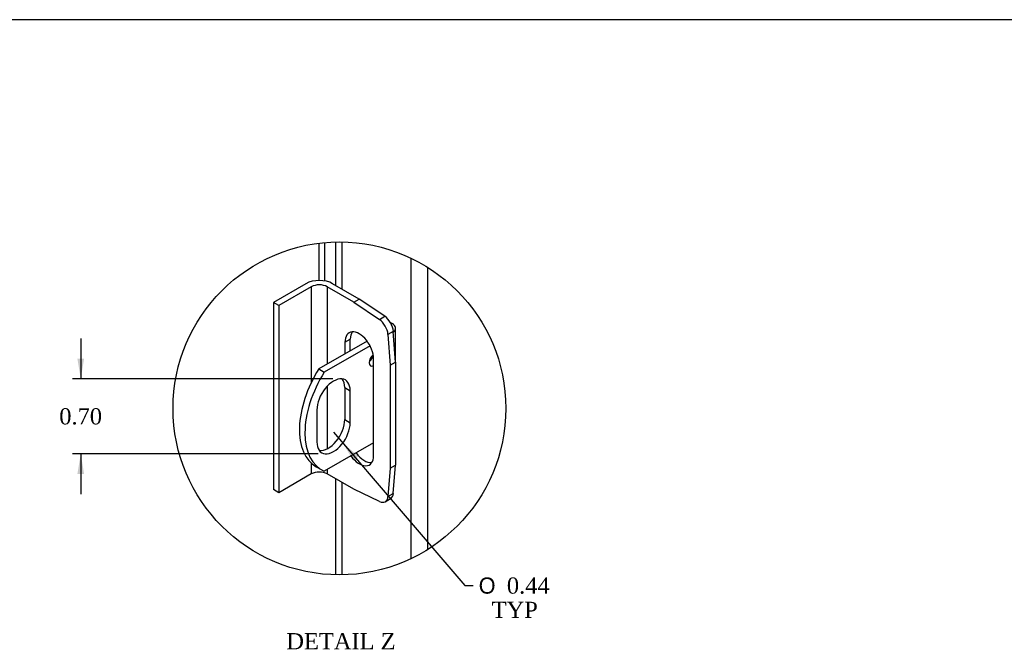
# Model space of a CAD drawing. Header units: inches. Extents: x 1 to 150, y -1 to 99.
# Tile 21 of 23: x 67 to 104, y 76 to 99. Entities that reach past the tile are written whole.
import ezdxf
from ezdxf.enums import TextEntityAlignment as Align
from ezdxf.lldxf.tags import DXFTag

# ---------------------------------------------------------------- set-up
doc = ezdxf.new("R2010")
doc.units = ezdxf.units.IN
doc.header["$MEASUREMENT"] = 0
for name, color, linetype in [('COM40153-1', 7, 'Continuous'), ('COM40153-2', 7, 'Continuous'), ('COM48430', 7, 'Continuous'), ('COM56229', 7, 'Continuous'), ('Default', 7, 'Continuous')]:
    doc.layers.add(name, color=color, linetype=linetype)
doc.styles.add('SEACAD_Solid_Edge_ANSI1_Symbols', font='txt')
doc.styles.add('SEACAD_Times_New_Roman', font='times.ttf')
tags = doc.linetypes.add('CENTER2', pattern=[1.125, 0.75, -0.125, 0.125, -0.125]).pattern_tags.tags
tags[10:11] = [DXFTag(74, 4), DXFTag(75, 0), DXFTag(340, '0'), DXFTag(46, 0.0), DXFTag(50, 0.0), DXFTag(44, 0.0), DXFTag(45, 0.0)]
tags[8:9] = [DXFTag(74, 4), DXFTag(75, 0), DXFTag(340, '0'), DXFTag(46, 0.0), DXFTag(50, 0.0), DXFTag(44, 0.0), DXFTag(45, 0.0)]
tags[6:7] = [DXFTag(74, 4), DXFTag(75, 0), DXFTag(340, '0'), DXFTag(46, 0.0), DXFTag(50, 0.0), DXFTag(44, 0.0), DXFTag(45, 0.0)]
tags[4:5] = [DXFTag(74, 4), DXFTag(75, 0), DXFTag(340, '0'), DXFTag(46, 0.0), DXFTag(50, 0.0), DXFTag(44, 0.0), DXFTag(45, 0.0)]
doc.dimstyles.new('HAMMOND_(STH_-_120x80)', dxfattribs={"dimtxt": 0.6, "dimasz": 0.75, "dimexe": 0.3, "dimexo": 0.3, "dimgap": 0.15, "dimtad": 0, "dimtih": 1, "dimtoh": 1, "dimzin": 0, "dimdsep": 46, "dimtxsty": 'SEACAD_Times_New_Roman', "dimblk1": '_SE_FILLED', "dimblk2": '_SE_FILLED', "dimsah": 1, "dimcen": 0.3, "dimadec": 0, "dimazin": 0, "dimtfac": 0.8, "dimtofl": 0, "dimtmove": 1, "dimatfit": 3, "dimfxl": 1, "dimtolj": 1, "dimtzin": 0, "dimarcsym": 0})

# ---------------------------------------------------------------- blocks, each defined once
blk = doc.blocks.new('SE10')
at = {"layer": 'COM40153-1', "color": 7, "linetype": 'Continuous'}
for p, q in [((81.176, 88.265), (81.238, 88.229)), ((81.365, 86.867), (81.365, 88.053)), ((80.313, 87.578), (78.523, 86.544)), ((80.422, 87.405), (78.726, 86.426)), ((78.523, 86.544), (78.726, 86.426)), ((79.483, 85.854), (79.687, 85.737)), ((79.483, 85.854), (79.483, 84.669)), ((79.687, 84.551), (79.687, 85.737)), ((78.451, 85.023), (78.451, 83.837)), ((79.483, 84.669), (79.687, 84.551)), ((80.554, 83.807), (78.726, 82.752)), ((78.426, 82.919), (78.629, 82.801))]:
    blk.add_line(p, q, dxfattribs=at)
for centre, major_axis, start_param, end_param in [((80.933, 88.053), (-0.432, 0), 2.540101, 3.926991), ((80.571, 86.88), (0.125, 0.217), 0.952017, 3.829733), ((80.367, 86.998), (-0.125, -0.217), 0.952017, 2.189576), ((79.926, 85.517), (1.5, 2.598), 1.508132, 3.141593), ((80.129, 85.399), (1.5, 2.598), 1.508132, 3.204257), ((79.069, 85.38), (-0.437, -0.757), 2.356194, 5.497787), ((78.865, 85.497), (-0.437, -0.757), 2.356194, 2.906426), ((79.069, 84.194), (0.437, 0.757), 2.356194, 5.497787), ((78.865, 84.312), (0.437, 0.757), 3.37676, 5.497787)]:
    blk.add_ellipse(centre, major_axis=major_axis, ratio=0.57735, start_param=start_param, end_param=end_param, dxfattribs=at)
at = {"layer": 'COM40153-2', "color": 7, "linetype": 'Continuous'}
for p, q in [((78.046, 89.705), (76.844, 89.011)), ((78.244, 89.59), (77.042, 88.896)), ((78.244, 89.59), (78.244, 86.039)), ((78.838, 89.59), (78.838, 86.726)), ((79.823, 89.022), (78.838, 89.59)), ((80.021, 89.136), (79.036, 89.705)), ((79.823, 89.022), (80.021, 89.136)), ((80.966, 88.495), (80.021, 89.136)), ((76.844, 89.011), (76.844, 82.07)), ((77.042, 88.896), (76.844, 89.011)), ((77.042, 88.896), (77.042, 81.956)), ((79.823, 89.022), (80.768, 88.381)), ((80.768, 88.381), (80.966, 88.495)), ((81.287, 87.938), (81.089, 87.824)), ((81.089, 87.824), (81.172, 86.685)), ((81.37, 86.799), (81.287, 87.938)), ((79.493, 87.538), (79.691, 87.653)), ((79.493, 87.538), (79.493, 87.104)), ((79.691, 87.218), (79.691, 87.653)), ((80.554, 83.333), (80.554, 86.926)), ((81.172, 86.685), (81.37, 86.799)), ((81.172, 86.685), (81.172, 82.861)), ((81.37, 86.799), (81.37, 82.975)), ((78.838, 85.909), (78.838, 83.583)), ((78.244, 83.053), (78.244, 82.65)), ((81.172, 82.861), (81.37, 82.975)), ((81.287, 81.931), (81.37, 82.975)), ((78.244, 82.65), (77.042, 81.956)), ((78.838, 82.817), (78.838, 82.65)), ((79.823, 82.082), (78.838, 82.65)), ((81.172, 82.861), (81.089, 81.817)), ((77.042, 81.956), (76.844, 82.07)), ((80.768, 81.632), (79.823, 82.082)), ((81.089, 81.817), (81.287, 81.931)), ((80.987, 81.623), (81.185, 81.737))]:
    blk.add_line(p, q, dxfattribs=at)
for centre, major_axis, start_param, end_param in [((78.541, 89.419), (-0.7, 0), 3.926991, 5.497787), ((78.541, 89.419), (-0.42, 0), 3.926991, 5.497787), ((80.935, 88.106), (-0.25, 0.433), 4.014257, 5.410521), ((80.737, 87.992), (0.25, -0.433), 0.872665, 2.268928), ((80.023, 87.232), (0.375, -0.65), 0.785398, 3.926991), ((80.221, 87.347), (0.375, -0.65), 3.408746, 3.926991), ((80.023, 83.64), (-0.375, 0.65), 1.731768, 3.926991), ((80.221, 83.754), (-0.375, 0.65), 1.731768, 2.87444), ((78.541, 82.479), (0.42, 0), 0.785398, 2.356194), ((80.935, 82.17), (-0.25, 0.433), 3.141593, 3.839724), ((80.737, 82.056), (-0.25, 0.433), 2.443461, 3.839724)]:
    blk.add_ellipse(centre, major_axis=major_axis, ratio=0.57735, start_param=start_param, end_param=end_param, dxfattribs=at)
at = {"layer": 'COM48430', "color": 7, "linetype": 'Continuous'}
for p, q in [((81.945, 79.51), (81.945, 90.652)), ((82.556, 90.317), (82.556, 79.845))]:
    blk.add_line(p, q, dxfattribs=at)
at = {"layer": 'COM56229', "color": 7, "linetype": 'Continuous'}
for p, q in [((78.526, 91.206), (78.526, 89.823)), ((78.746, 89.805), (78.746, 91.229)), ((79.142, 91.252), (79.142, 89.644)), ((79.378, 91.253), (79.378, 89.507)), ((79.142, 82.475), (79.142, 78.911)), ((79.378, 82.339), (79.378, 78.91))]:
    blk.add_line(p, q, dxfattribs=at)
blk = doc.blocks.new('DMBLK564')
at = {"layer": 'Default', "linetype": 'Continuous'}
for points in [[(69.566, 86.928), (69.691, 86.178), (69.816, 86.928)], [(69.566, 82.646), (69.816, 82.646), (69.691, 83.396)]]:
    blk.add_hatch(color=7, dxfattribs=at).paths.add_polyline_path(points)
at = {"layer": 'Default', "color": 7, "linetype": 'Continuous'}
for p, q in [((69.691, 87.678), (69.691, 86.178)), ((79.045, 86.178), (69.391, 86.178)), ((78.493, 83.396), (69.391, 83.396)), ((69.691, 83.396), (69.691, 81.896))]:
    blk.add_line(p, q, dxfattribs=at)
at = {"layer": 'Default', "color": 7, "linetype": 'Continuous', "style": 'SEACAD_Times_New_Roman'}
blk.add_text('0.70', height=0.6, dxfattribs=at).set_placement((68.895, 85.087), align=Align.TOP_LEFT)
blk = doc.blocks.new('_SE_FILLED')
at = {"color": 0}
blk.add_line((0, 0), (-1, 0), dxfattribs=at)
blk.add_solid([(0, 0), (-1, -0.1665), (-1, 0.1665), (0, 0)], dxfattribs=at)
blk = doc.blocks.new('DMBLK565')
at = {"layer": 'Default', "linetype": 'Continuous'}
blk.add_hatch(color=7, dxfattribs=at).paths.add_polyline_path([(79.994, 83.309), (79.41, 83.796), (79.804, 83.146)])
at = {"layer": 'Default', "color": 7, "linetype": 'Continuous'}
for p, q in [((79.069, 84.194), (83.945, 78.513)), ((83.945, 78.513), (84.245, 78.513))]:
    blk.add_line(p, q, dxfattribs=at)
for s, style, p in [('O', 'SEACAD_Solid_Edge_ANSI1_Symbols', (84.455, 78.813)), ('0.44', 'SEACAD_Times_New_Roman', (85.499, 78.813)), ('TYP', 'SEACAD_Times_New_Roman', (84.935, 77.913))]:
    blk.add_text(s, height=0.6, dxfattribs=dict(at, style=style)).set_placement(p, align=Align.TOP_LEFT)
blk = doc.blocks.new('BORDER')
at = {"layer": 'Default', "color": 7, "linetype": 'Continuous'}
blk.add_line((0, 27.86), (-41.86, 27.86), dxfattribs=at)

msp = doc.modelspace()

# ---------------------------------------------------------------- linework, layer by layer
at = {"color": 7, "linetype": 'CENTER2'}
msp.add_circle((79.288, 85.081), 6.172, dxfattribs=at)

# ---------------------------------------------------------------- block references
at = {"layer": 'Default', "color": 7, "xscale": 3.56, "yscale": 3.56, "zscale": 3.56}
msp.add_blockref('BORDER', (149.664, 0.311), dxfattribs=at)
at = {"layer": 'Default'}
msp.add_blockref('SE10', (0, 0), dxfattribs=at)

# ---------------------------------------------------------------- texts
at = {"layer": 'Default', "color": 7, "linetype": 'Continuous', "style": 'SEACAD_Times_New_Roman'}
msp.add_text('DETAIL Z', height=0.6, dxfattribs=at).set_placement((77.319, 76.75), align=Align.TOP_LEFT)

# ---------------------------------------------------------------- dimensions: what is measured, and where the dimension line sits
at = {"layer": 'Default', "color": 7, "linetype": 'Continuous'}
dim = msp.add_linear_dim(base=(69.691, 83.396), p1=(79.345, 86.178), p2=(78.793, 83.396), angle=90, text='\\A1;<>', dimstyle='HAMMOND_(STH_-_120x80)', override={"dimlfac": 0.25, "dimtmove": 0}, dxfattribs=at)
dim.commit()
dim.dimension.update_dxf_attribs({"geometry": 'DMBLK564', "text_midpoint": (69.691, 84.787), "dimtype": 160})
dim = msp.add_radius_dim(center=(79.069, 84.194), mpoint=(79.415, 83.803), text='\\A1;<>\\PTYP', dimstyle='HAMMOND_(STH_-_120x80)', override={"dimlfac": 0.25, "dimtmove": 0}, dxfattribs=at)
dim.commit()
dim.dimension.update_dxf_attribs({"geometry": 'DMBLK565', "text_midpoint": (84.245, 78.513), "dimtype": 164})

doc.saveas('drawing.dxf')
